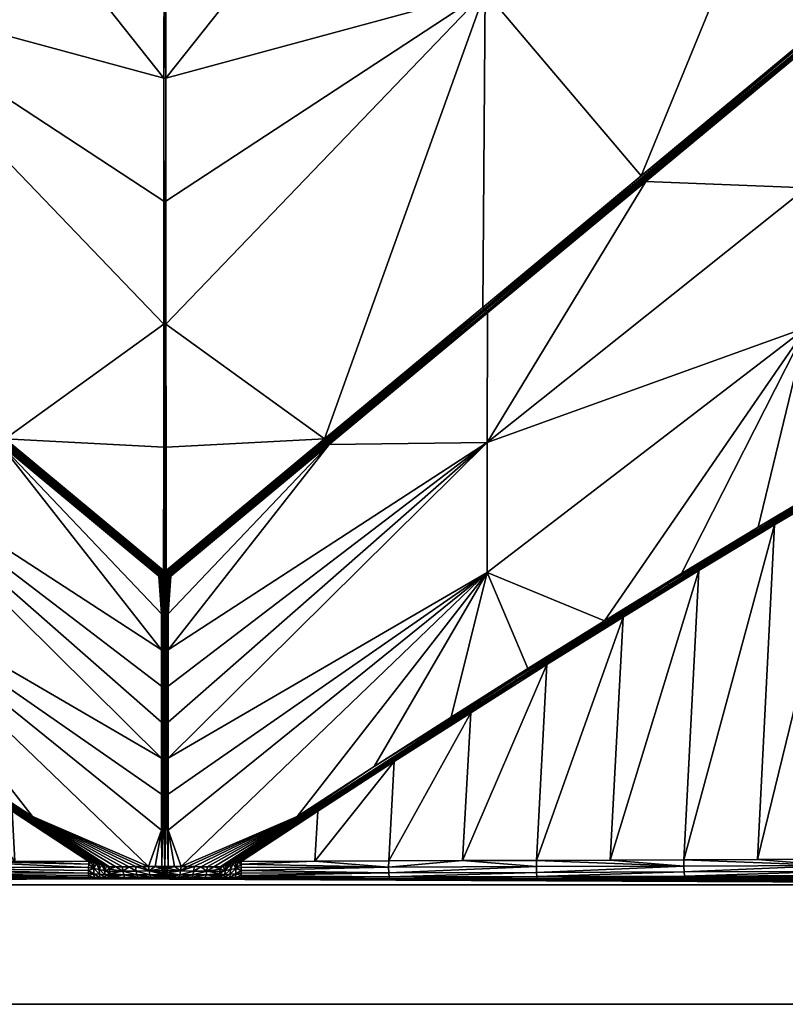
# Model space of a CAD drawing. Header units: millimetres. Extents: x -305 to 305, y -305 to 305.
# Tile 8 of 14: x -31 to 134, y -305 to -93. Entities that reach past the tile are written whole.
import ezdxf

# ---------------------------------------------------------------- set-up
doc = ezdxf.new("R2010")
doc.units = ezdxf.units.MM
doc.header["$MEASUREMENT"] = 0
doc.layers.add('Default', color=18, linetype='Continuous', true_color=0x000000)

msp = doc.modelspace()

# ---------------------------------------------------------------- meshes
at = {"layer": 'Default', "color": 18, "true_color": 0x000000}
mesh = msp.add_polyface(dxfattribs=at)
corners = [(-0.12, -25.62, -12.78), (-0.46, 0.95, -10.61), (-0.28, 0.91, -10.61), (-0.1, 0.88, -10.61), (305.03, 305.49, 29.84), (-304.97, 305.49, 29.84), (-304.97, -304.51, 29.84), (305.03, -304.51, 29.84), (-0.05, 0.99, -10.6), (0.03, 1.2, -10.59), (0.03, 0.97, -10.6), (0.03, 1.89, -10.65), (0.03, 1.66, -10.62), (0, 1.82, -10.64), (-0.07, 1.2, -10.59), (-0.05, 1.35, -10.59), (-0.08, 1.04, -10.6), (0.16, 0.88, -10.61), (0.02, 1.97, -10.67), (0.03, 2.12, -10.7), (-0.03, 1.51, -10.6), (-0.02, 1.66, -10.62), (-0.12, -25.62, -12.78), (-0.1, 0.88, -10.61), (0.16, 0.88, -10.61), (-0.13, -52.12, -14.95), (0.2, -52.12, -14.95), (-0.15, -78.62, -17.11), (0.18, -25.62, -12.78), (-0.38, 1.26, -10.6), (-0.56, 1.68, -10.61), (-0.3, 1.57, -10.61), (-0.44, 1.99, -10.66), (-0.22, 1.88, -10.65), (-0.15, 2.19, -10.71)]
mesh.append_faces([[corners[k] for k in face] for face in [(0, 1, 2, 2), (3, 0, 2, 2), (4, 5, 6, 7), (8, 9, 10, 10), (11, 12, 13, 13), (9, 14, 15, 15), (9, 16, 14, 14), (9, 8, 16, 16), (17, 3, 10, 10), (18, 19, 11, 11), (8, 10, 3, 3), (15, 20, 9, 9), (13, 12, 21, 21), (16, 8, 3, 3), (12, 20, 21, 21), (11, 13, 18, 18), (22, 23, 24, 24), (25, 26, 27, 27), (28, 25, 22, 22), (14, 29, 15, 15), (30, 31, 29, 29), (32, 33, 31, 31), (16, 29, 14, 14), (33, 18, 13, 13), (20, 15, 31, 31), (33, 13, 21, 21), (33, 21, 20, 20), (16, 2, 29, 29), (33, 34, 18, 18), (16, 3, 2, 2), (2, 1, 29, 29), (20, 31, 33, 33), (31, 15, 29, 29)]], dxfattribs={"color": 18})
mesh = msp.add_polyface(dxfattribs=at)
corners = [(-137.68, -40.19, -21.57), (-137.57, 17.18, -15.15), (-68.81, -18.61, -15.14), (-68.91, -86.47, -21.56), (-0.97, 1.13, -10.61), (-0.12, -25.62, -12.78), (-1.14, 1.21, -10.61), (-0.15, -78.62, -17.11), (-0.16, -105.12, -19.28), (-34.93, 23.42, -9.9), (-1.45, 1.4, -10.61), (-1.3, 1.3, -10.61), (-0.13, -52.12, -14.95), (-0.81, 1.06, -10.62), (-0.63, 1, -10.61), (-0.46, 0.95, -10.61), (-18.16, 12.45, -10.26), (-0.81, 1.83, -10.62), (-0.56, 1.68, -10.61), (-0.68, 1.37, -10.6), (-1.25, 1.71, -10.59), (-0.97, 1.52, -10.6), (-1.35, 1.55, -10.6), (-0.3, 1.57, -10.61), (-0.44, 1.99, -10.66), (-0.65, 2.14, -10.66), (-0.38, 1.26, -10.6), (-1.14, 1.86, -10.6), (-1.04, 2.02, -10.62), (-0.94, 2.17, -10.64)]
mesh.append_faces([[corners[k] for k in face] for face in [(0, 1, 2, 2), (2, 3, 0, 0), (4, 5, 6, 6), (7, 8, 2, 2), (5, 2, 9, 9), (10, 11, 5, 5), (2, 5, 12, 12), (5, 13, 14, 14), (2, 12, 7, 7), (6, 5, 11, 11), (5, 14, 15, 15), (10, 5, 16, 16), (5, 4, 13, 13), (17, 18, 19, 19), (19, 4, 6, 6), (20, 21, 22, 22), (23, 18, 24, 24), (25, 24, 18, 18), (18, 17, 25, 25), (19, 21, 17, 17), (26, 19, 18, 18), (13, 4, 19, 19), (6, 21, 19, 19), (21, 6, 11, 11), (11, 10, 22, 22), (21, 20, 27, 27), (26, 14, 13, 13), (13, 19, 26, 26), (22, 21, 11, 11), (17, 27, 28, 28), (14, 26, 15, 15), (17, 28, 29, 29), (17, 21, 27, 27)]], dxfattribs={"color": 18})
mesh = msp.add_polyface(dxfattribs=at)
corners = [(-0.2, -158.12, -23.62), (-68.91, -86.47, -21.56), (-0.18, -131.62, -21.45), (-34.32, -182.81, -27.96), (-0.21, -184.62, -25.79), (-0.23, -211.12, -27.96), (-0.16, -105.12, -19.28), (-68.81, -18.61, -15.14), (-68.4, -154.49, -27.95), (-0.71, -220.48, -25.92), (-35.32, -184.01, -27.81), (-1.24, -212.34, -27.81), (-0.7, -228.24, -24.02), (-69.3, -183.58, -21.51), (-0.99, -212.04, -27.91), (-69.15, -155.4, -27.91), (-0.87, -211.89, -27.94), (0.03, -211.5, -27.99), (-0.24, -211.72, -27.99), (-0.1, -211.32, -27.97), (-0.41, -211.53, -27.99), (-0.36, -211.27, -27.98), (-0.48, -211.43, -27.99), (-0.61, -211.58, -27.98), (-1.12, -212.19, -27.86), (-68.9, -155.1, -27.96), (-0.74, -211.74, -27.97), (-68.65, -154.79, -27.97), (-0.33, -211.63, -27.99), (-0.16, -105.12, -19.28), (-0.15, -78.62, -17.11), (0.21, -78.62, -17.11), (0.23, -105.12, -19.28), (0.03, -211.5, -27.99), (-0.21, -184.62, -25.79), (-0.2, -158.12, -23.62), (-0.1, -211.32, -27.98), (-0.18, -131.62, -21.45), (-0.23, -211.12, -27.96)]
mesh.append_faces([[corners[k] for k in face] for face in [(0, 1, 2, 2), (0, 3, 1, 1), (4, 5, 3, 3), (6, 2, 1, 1), (7, 6, 1, 1), (8, 1, 3, 3), (0, 4, 3, 3), (9, 10, 11, 11), (10, 12, 13, 13), (14, 15, 16, 16), (17, 18, 19, 19), (19, 20, 5, 5), (20, 21, 5, 5), (20, 22, 21, 21), (23, 22, 20, 20), (10, 24, 11, 11), (15, 25, 16, 16), (26, 16, 25, 25), (21, 27, 3, 3), (3, 5, 21, 21), (10, 15, 24, 24), (24, 15, 14, 14), (25, 23, 26, 26), (27, 21, 22, 22), (18, 28, 19, 19), (25, 27, 23, 23), (27, 22, 23, 23), (29, 30, 31, 31), (29, 32, 33, 33), (34, 35, 36, 36), (37, 36, 35, 35), (38, 34, 36, 36), (33, 36, 37, 37), (37, 29, 33, 33)]], dxfattribs={"color": 18})
mesh = msp.add_polyface(dxfattribs=at)
corners = [(0.21, -78.62, -17.11), (68.88, -18.61, -15.14), (0.23, -105.12, -19.28), (68.97, -86.47, -21.56), (0.26, -158.12, -23.62), (34.38, -182.81, -27.96), (0.28, -184.62, -25.79), (0.29, -211.12, -27.96), (0.2, -52.12, -14.95), (0.25, -131.62, -21.45), (35.38, -184.01, -27.81), (69.37, -183.58, -21.51), (0.76, -228.24, -24.02), (69.46, -155.69, -27.82), (0.77, -220.48, -25.92), (1.3, -212.34, -27.81), (69.22, -155.4, -27.91), (0.42, -211.27, -27.98), (68.72, -154.79, -27.97), (0.68, -211.58, -27.98), (0.55, -211.43, -27.99), (68.97, -155.1, -27.96), (0.93, -211.89, -27.94), (0.8, -211.74, -27.97), (1.18, -212.19, -27.86), (1.06, -212.04, -27.91), (68.47, -154.49, -27.95), (0.21, -78.62, -17.11), (-0.15, -78.62, -17.11), (0.2, -52.12, -14.95), (-0.16, -105.12, -19.28), (0.23, -105.12, -19.28), (0.17, -211.32, -27.98), (0.25, -131.62, -21.45), (0.26, -158.12, -23.62), (0.28, -184.62, -25.79), (0.29, -211.12, -27.96), (0.03, -211.5, -27.99), (0.47, -211.53, -27.99)]
mesh.append_faces([[corners[k] for k in face] for face in [(0, 1, 2, 2), (1, 3, 2, 2), (4, 5, 6, 6), (6, 5, 7, 7), (1, 0, 8, 8), (2, 3, 9, 9), (4, 9, 3, 3), (4, 3, 5, 5), (10, 11, 12, 12), (13, 11, 10, 10), (14, 15, 10, 10), (16, 13, 10, 10), (17, 5, 18, 18), (18, 19, 20, 20), (18, 20, 17, 17), (21, 22, 23, 23), (24, 10, 15, 15), (22, 16, 25, 25), (26, 18, 5, 5), (21, 16, 22, 22), (7, 5, 17, 17), (24, 16, 10, 10), (23, 19, 21, 21), (18, 21, 19, 19), (16, 24, 25, 25), (27, 28, 29, 29), (30, 27, 31, 31), (32, 33, 34, 34), (32, 35, 36, 36), (34, 35, 32, 32), (37, 33, 32, 32), (33, 37, 31, 31), (38, 7, 17, 17)]], dxfattribs={"color": 18})
mesh = msp.add_polyface(dxfattribs=at)
corners = [(137.75, -40.19, -21.57), (102.55, -126.17, -27.93), (68.97, -86.47, -21.56), (170.72, -69.53, -27.89), (136.64, -97.85, -27.92), (68.47, -154.49, -27.95), (34.38, -182.81, -27.96), (137.64, -99.06, -27.82), (138.07, -128.74, -21.47), (103.55, -127.37, -27.82), (69.37, -183.58, -21.51), (69.46, -155.69, -27.82), (138.11, -158.8, -15.12), (171.74, -70.76, -27.81), (206.8, -106.03, -15.09), (206.83, -138.16, -8.73), (144.18, -191.95, -7.17), (160.66, -182.32, -6.67), (141.34, -194.04, -7.19), (174.73, -174.67, -6.15), (174.91, -174.98, -6.12), (141.52, -194.34, -7.15), (175.08, -175.29, -6.11), (69.22, -155.4, -27.91), (68.97, -155.1, -27.96), (137.15, -98.46, -27.95), (205.6, -42.16, -27.89), (137.4, -98.77, -27.9), (68.72, -154.79, -27.97), (136.89, -98.15, -27.95), (205.33, -41.85, -27.92), (205.07, -41.53, -27.92), (179.79, -173.04, -5.99), (163.66, -182.24, -6.51), (177.13, -172.9, -6.14)]
mesh.append_faces([[corners[k] for k in face] for face in [(0, 1, 2, 2), (3, 4, 0, 0), (2, 1, 5, 5), (0, 4, 1, 1), (5, 6, 2, 2), (7, 8, 9, 9), (9, 8, 10, 10), (9, 10, 11, 11), (10, 8, 12, 12), (13, 8, 7, 7), (14, 12, 8, 8), (12, 15, 16, 16), (15, 17, 16, 16), (18, 19, 20, 20), (21, 20, 22, 22), (23, 24, 25, 25), (26, 27, 25, 25), (25, 24, 28, 28), (28, 29, 25, 25), (11, 23, 27, 27), (25, 27, 23, 23), (30, 25, 29, 29), (3, 29, 4, 4), (31, 29, 3, 3), (1, 29, 28, 28), (28, 5, 1, 1), (27, 9, 11, 11), (27, 7, 9, 9), (26, 13, 27, 27), (13, 7, 27, 27), (29, 1, 4, 4), (22, 32, 33, 33), (34, 19, 17, 17)]], dxfattribs={"color": 18})
mesh = msp.add_polyface(dxfattribs=at)
corners = [(127.57, -273.35, -15.18), (131.23, -201.3, -7.48), (147.47, -191.66, -7), (163.66, -182.24, -6.51), (143.43, -273.28, -16.12), (94.66, -221.94, -8.56), (138.11, -158.8, -15.12), (111.18, -211.77, -8.12), (78.14, -232.26, -8.99), (61.6, -242.73, -9.39), (69.41, -211.57, -15.15), (69.37, -183.58, -21.51), (127.68, -201.77, -7.66), (144.18, -191.95, -7.17), (108.46, -214.26, -8.08), (108.28, -213.96, -8.13), (141.34, -194.04, -7.19), (108.65, -214.57, -8.07), (141.52, -194.34, -7.15), (75.68, -234.65, -8.93), (75.49, -234.34, -8.98), (175.08, -175.29, -6.11), (141.7, -194.65, -7.14), (75.87, -234.95, -8.92), (174.91, -174.98, -6.12), (98.61, -221.17, -8.36), (114.94, -211.14, -7.93), (160.66, -182.32, -6.67), (174.73, -174.67, -6.15)]
mesh.append_faces([[corners[k] for k in face] for face in [(0, 1, 2, 2), (3, 4, 2, 2), (5, 6, 7, 7), (8, 9, 10, 10), (5, 10, 6, 6), (6, 10, 11, 11), (12, 6, 13, 13), (5, 8, 10, 10), (6, 12, 7, 7), (14, 15, 16, 16), (17, 14, 18, 18), (19, 20, 15, 15), (16, 18, 14, 14), (21, 22, 18, 18), (23, 19, 14, 14), (15, 14, 19, 19), (24, 18, 16, 16), (14, 17, 23, 23), (18, 22, 17, 17), (25, 23, 17, 17), (1, 17, 22, 22), (26, 17, 1, 1), (21, 3, 22, 22), (17, 26, 25, 25), (20, 5, 15, 15), (13, 27, 16, 16), (2, 22, 3, 3), (2, 1, 22, 22), (16, 12, 13, 13), (15, 5, 7, 7), (15, 12, 16, 16), (15, 7, 12, 12), (16, 27, 28, 28)]], dxfattribs={"color": 18})
mesh = msp.add_polyface(dxfattribs=at)
corners = [(163.66, -182.24, -6.51), (179.79, -173.04, -5.99), (159.27, -273.2, -17.13), (143.43, -273.28, -16.12), (114.94, -211.14, -7.93), (131.23, -201.3, -7.48), (111.71, -273.42, -14.32), (-276.77, -278.81, 18.59), (276.83, -278.81, 18.58), (276.83, -278.81, 19.84), (127.57, -273.35, -15.18), (147.47, -191.66, -7), (143.44, -274.61, -16.04), (111.72, -274.75, -14.23), (95.84, -273.48, -13.53), (175.12, -274.45, -18.17), (175.18, -275.76, -17.59), (143.49, -275.91, -15.45), (143.58, -276.8, -14.44), (206.75, -274.27, -20.74), (206.83, -275.59, -20.16), (175.28, -276.67, -16.58), (111.76, -276.03, -13.64), (111.83, -276.91, -12.64), (175.39, -277, -15.44), (143.67, -277.13, -13.31), (175.11, -273.11, -18.24), (111.91, -277.24, -11.51), (275.67, -277.64, -4.73), (276.25, -278.23, 5.09), (48.33, -277.41, -8.63), (80.14, -277.33, -9.97), (111.91, -277.24, -11.51), (143.67, -277.13, -13.31)]
mesh.append_faces([[corners[k] for k in face] for face in [(0, 1, 2, 2), (0, 2, 3, 3), (4, 5, 6, 6), (7, 8, 9, 9), (10, 11, 3, 3), (6, 5, 10, 10), (3, 12, 10, 10), (6, 10, 12, 12), (12, 13, 6, 6), (14, 6, 13, 13), (15, 16, 17, 17), (18, 17, 16, 16), (19, 20, 16, 16), (16, 15, 19, 19), (21, 16, 20, 20), (16, 21, 18, 18), (12, 17, 22, 22), (23, 22, 17, 17), (17, 12, 15, 15), (17, 18, 23, 23), (2, 12, 3, 3), (15, 12, 2, 2), (21, 24, 25, 25), (25, 18, 21, 21), (22, 13, 12, 12), (2, 26, 15, 15), (18, 25, 27, 27), (27, 23, 18, 18), (19, 15, 26, 26), (28, 29, 30, 30), (28, 30, 31, 31), (28, 32, 33, 33), (28, 31, 32, 32)]], dxfattribs={"color": 18})
mesh = msp.add_polyface(dxfattribs=at)
corners = [(274.18, -178.36, -11.96), (273.94, -196.6, -15.14), (175.11, -273.11, -18.24), (190.93, -273.02, -19.46), (273.71, -214.85, -18.31), (222.52, -272.8, -22.27), (206.74, -272.91, -20.79), (238.27, -272.67, -23.91), (273.47, -233.09, -21.48), (273.23, -251.34, -24.63), (253.98, -272.52, -25.74), (159.27, -273.2, -17.13), (206.83, -275.59, -20.16), (206.75, -274.27, -20.74), (238.28, -274.03, -23.87), (206.95, -276.51, -19.15), (238.37, -275.38, -23.3), (175.28, -276.67, -16.58), (238.52, -276.32, -22.28), (175.39, -277, -15.44), (207.08, -276.85, -18), (269.87, -275.67, -26.75), (269.71, -274.46, -27.57), (269.64, -273.03, -27.84), (269.97, -276.08, -26.2), (270.18, -276.43, -25.04), (269.66, -273.75, -27.78), (16.56, -277.48, -7.47), (276.25, -278.23, 5.09), (276.83, -278.81, 14.84), (275.08, -277.06, -14.53), (275.67, -277.64, -4.73), (143.67, -277.13, -13.31), (175.39, -277, -15.44), (207.08, -276.85, -18), (274.5, -276.47, -24.33), (270.72, -276.44, -24.95), (271.26, -276.44, -24.87)]
mesh.append_faces([[corners[k] for k in face] for face in [(0, 1, 2, 2), (1, 3, 2, 2), (4, 5, 6, 6), (7, 5, 8, 8), (4, 6, 3, 3), (9, 10, 7, 7), (11, 0, 2, 2), (12, 13, 14, 14), (15, 12, 16, 16), (14, 16, 12, 12), (12, 15, 17, 17), (16, 18, 15, 15), (19, 17, 15, 15), (15, 20, 19, 19), (21, 18, 16, 16), (22, 16, 14, 14), (10, 23, 14, 14), (21, 24, 18, 18), (13, 3, 6, 6), (15, 18, 20, 20), (2, 3, 13, 13), (25, 20, 18, 18), (14, 13, 6, 6), (7, 10, 14, 14), (23, 26, 14, 14), (6, 5, 14, 14), (14, 5, 7, 7), (27, 28, 29, 29), (30, 31, 32, 32), (32, 33, 30, 30), (30, 33, 34, 34), (35, 30, 34, 34), (36, 37, 34, 34)]], dxfattribs={"color": 18})
mesh = msp.add_polyface(dxfattribs=at)
corners = [(-111.67, -273.42, -14.32), (-127.53, -273.35, -15.19), (-131.17, -201.3, -7.48), (-163.6, -182.24, -6.51), (-143.39, -273.28, -16.12), (-159.25, -273.2, -17.14), (-147.41, -191.66, -7), (276.83, -278.81, 17.34), (-276.77, -278.81, 17.34), (-276.77, -278.81, 16.09), (276.83, -278.81, 18.58), (-276.77, -278.81, 18.59), (276.83, -278.81, 19.84), (-276.77, -278.81, 19.84), (276.83, -278.81, 14.84), (-276.77, -278.81, 14.84), (-175.08, -273.11, -18.24), (-175.1, -274.45, -18.18), (-206.72, -274.27, -20.74), (-143.54, -276.8, -14.44), (-175.26, -276.67, -16.58), (-175.16, -275.76, -17.59), (-143.4, -274.61, -16.04), (-111.68, -274.75, -14.23), (-111.72, -276.03, -13.64), (-143.46, -275.91, -15.45), (-111.79, -276.91, -12.64), (-190.91, -273.02, -19.46), (-143.63, -277.13, -13.31), (-206.8, -275.59, -20.16), (-175.37, -277, -15.44), (-206.92, -276.51, -19.15), (-111.87, -277.24, -11.51), (-111.87, -277.24, -11.51), (-16.49, -277.48, -7.47), (-275.89, -277.94, 0.15), (-15.17, -277.48, -7.46), (-276.48, -278.52, 9.94)]
mesh.append_faces([[corners[k] for k in face] for face in [(0, 1, 2, 2), (3, 4, 5, 5), (1, 4, 6, 6), (3, 6, 4, 4), (7, 8, 9, 9), (10, 11, 8, 8), (12, 13, 11, 11), (14, 9, 15, 15), (16, 17, 18, 18), (17, 5, 4, 4), (19, 20, 21, 21), (22, 23, 24, 24), (16, 5, 17, 17), (25, 24, 26, 26), (26, 19, 25, 25), (18, 27, 16, 16), (24, 25, 22, 22), (22, 4, 1, 1), (20, 19, 28, 28), (29, 21, 20, 20), (28, 30, 20, 20), (22, 1, 23, 23), (18, 17, 21, 21), (25, 21, 17, 17), (31, 20, 30, 30), (23, 1, 0, 0), (17, 22, 25, 25), (21, 25, 19, 19), (4, 22, 17, 17), (32, 28, 19, 19), (19, 26, 32, 32), (33, 34, 35, 35), (34, 36, 37, 37)]], dxfattribs={"color": 18})
mesh = msp.add_polyface(dxfattribs=at)
corners = [(-0.66, -267.06, -14.51), (-3.46, -274.85, -12.09), (-69.34, -211.57, -15.15), (-28.45, -264.08, -10.16), (-45, -253.34, -9.78), (-61.54, -242.73, -9.39), (-32.25, -273.69, -10.86), (-49.32, -252.26, -9.57), (-32.85, -262.93, -9.94), (-48.14, -273.65, -11.46), (-65.76, -241.74, -9.18), (-0.68, -243.77, -20.22), (-69.3, -183.58, -21.51), (-0.69, -236.01, -22.12), (-0.67, -251.53, -18.32), (-0.71, -220.48, -25.92), (-1.24, -212.34, -27.81), (-1.11, -212.44, -27.81), (-0.98, -212.54, -27.81), (-0.67, -259.29, -16.41), (-0.7, -228.24, -24.02), (-0.85, -212.63, -27.81), (-35.32, -184.01, -27.81), (-0.71, -212.72, -27.82), (-12.45, -274.79, -10.46), (-13.56, -274.49, -10.37), (-14.12, -274.34, -10.34), (-75.61, -234.64, -8.93), (-75.42, -234.34, -8.98), (-14.68, -274.19, -10.32), (-13, -274.64, -10.41), (-15.24, -274.04, -10.3), (-75.81, -234.95, -8.92), (-1.12, -212.19, -27.86), (-0.88, -212.14, -27.91), (-0.77, -212.24, -27.91), (-0.65, -212.33, -27.91)]
mesh.append_faces([[corners[k] for k in face] for face in [(0, 1, 2, 2), (3, 4, 2, 2), (5, 2, 4, 4), (6, 7, 8, 8), (9, 10, 7, 7), (11, 12, 13, 13), (12, 11, 14, 14), (15, 16, 17, 17), (17, 18, 15, 15), (2, 19, 0, 0), (2, 14, 19, 19), (12, 20, 13, 13), (18, 21, 15, 15), (22, 15, 20, 20), (1, 3, 2, 2), (21, 23, 15, 15), (12, 14, 2, 2), (24, 4, 3, 3), (25, 26, 27, 27), (27, 28, 25, 25), (27, 26, 29, 29), (30, 25, 28, 28), (4, 30, 28, 28), (24, 30, 4, 4), (29, 31, 32, 32), (7, 32, 31, 31), (31, 8, 7, 7), (17, 16, 33, 33), (34, 17, 33, 33), (34, 35, 18, 18), (18, 17, 34, 34), (21, 18, 35, 35), (35, 36, 21, 21)]], dxfattribs={"color": 18})
mesh = msp.add_polyface(dxfattribs=at)
corners = [(0.75, -243.77, -20.22), (0.75, -236.01, -22.12), (69.37, -183.58, -21.51), (0.03, -211.82, -28), (0.24, -212.02, -27.99), (0.14, -212.09, -27.99), (0.3, -211.93, -27.99), (0.23, -211.82, -27.99), (0.23, -211.82, -27.99), (0.37, -212.05, -27.98), (0.3, -211.93, -27.99), (0.37, -212.05, -27.98), (0.13, -211.66, -28), (0.03, -211.5, -27.99), (0.03, -212.11, -27.99), (0.45, -212.23, -27.96), (0.61, -211.93, -27.97), (0.39, -211.63, -27.99), (0.47, -211.53, -27.99), (0.83, -212.24, -27.91), (0.71, -211.84, -27.97), (0.55, -211.43, -27.99), (0.42, -211.27, -27.98), (0.17, -211.32, -27.97), (0.31, -211.72, -27.99), (0.51, -212.28, -27.94), (0.51, -212.03, -27.97), (1.06, -212.04, -27.91), (0.95, -212.14, -27.91), (0.93, -211.89, -27.94), (0.8, -211.74, -27.97), (0.68, -211.58, -27.98), (0.72, -212.33, -27.91), (0.29, -211.12, -27.96)]
mesh.append_faces([[corners[k] for k in face] for face in [(0, 1, 2, 2), (3, 4, 5, 5), (3, 6, 4, 4), (3, 7, 6, 6), (8, 9, 10, 10), (6, 11, 4, 4), (12, 7, 3, 3), (13, 12, 3, 3), (3, 5, 14, 14), (15, 4, 11, 11), (16, 17, 18, 18), (19, 16, 20, 20), (18, 20, 16, 16), (21, 18, 22, 22), (18, 17, 23, 23), (11, 7, 24, 24), (25, 11, 26, 26), (27, 28, 29, 29), (20, 30, 29, 29), (20, 28, 19, 19), (24, 26, 11, 11), (24, 7, 12, 12), (17, 16, 26, 26), (24, 12, 13, 13), (18, 21, 31, 31), (20, 18, 31, 31), (29, 28, 20, 20), (32, 26, 16, 16), (23, 33, 18, 18), (20, 31, 30, 30), (26, 24, 17, 17), (13, 23, 24, 24), (23, 17, 24, 24)]], dxfattribs={"color": 18})
mesh = msp.add_polyface(dxfattribs=at)
corners = [(32.31, -273.69, -10.86), (32.92, -262.93, -9.94), (49.39, -252.26, -9.57), (48.2, -273.65, -11.46), (65.83, -241.74, -9.18), (69.41, -211.57, -15.15), (0.73, -259.29, -16.41), (0.74, -251.53, -18.32), (69.37, -183.58, -21.51), (0.75, -236.01, -22.12), (0.76, -228.24, -24.02), (3.53, -274.85, -12.09), (28.52, -264.08, -10.16), (35.38, -184.01, -27.81), (0.77, -220.48, -25.92), (0.75, -243.77, -20.22), (0.72, -267.06, -14.51), (1.05, -212.54, -27.81), (0.91, -212.63, -27.81), (1.18, -212.44, -27.81), (45.06, -253.34, -9.78), (0.78, -212.72, -27.82), (1.3, -212.34, -27.81), (0.59, -212.73, -27.85), (75.49, -234.34, -8.98), (75.68, -234.65, -8.93), (13.62, -274.49, -10.37), (13.07, -274.64, -10.41), (12.51, -274.79, -10.46), (14.74, -274.19, -10.32), (75.87, -234.95, -8.92), (15.3, -274.04, -10.3), (14.18, -274.34, -10.34), (0.72, -212.33, -27.91), (0.83, -212.24, -27.91), (1.18, -212.19, -27.86), (0.95, -212.14, -27.91), (1.06, -212.04, -27.91), (0.65, -212.5, -27.89)]
mesh.append_faces([[corners[k] for k in face] for face in [(0, 1, 2, 2), (3, 2, 4, 4), (5, 6, 7, 7), (8, 9, 10, 10), (11, 5, 12, 12), (13, 10, 14, 14), (8, 7, 15, 15), (5, 16, 6, 6), (17, 14, 18, 18), (19, 14, 17, 17), (12, 5, 20, 20), (8, 5, 7, 7), (18, 14, 21, 21), (14, 19, 22, 22), (16, 5, 11, 11), (14, 23, 21, 21), (24, 25, 26, 26), (27, 28, 20, 20), (29, 30, 31, 31), (1, 31, 2, 2), (2, 31, 30, 30), (32, 25, 29, 29), (32, 26, 25, 25), (20, 24, 27, 27), (18, 33, 34, 34), (19, 35, 22, 22), (36, 37, 35, 35), (18, 38, 33, 33), (38, 18, 21, 21), (36, 19, 17, 17), (34, 17, 18, 18), (17, 34, 36, 36), (19, 36, 35, 35)]], dxfattribs={"color": 18})
mesh = msp.add_polyface(dxfattribs=at)
corners = [(-78.07, -232.26, -8.99), (-69.34, -211.57, -15.15), (-61.54, -242.73, -9.39), (-94.6, -221.94, -8.56), (-114.88, -211.14, -7.93), (-95.79, -273.48, -13.53), (-111.67, -273.42, -14.32), (-64.03, -273.59, -12.1), (-79.91, -273.54, -12.79), (-82.17, -231.37, -8.78), (-98.54, -221.17, -8.36), (-48.14, -273.65, -11.46), (-65.76, -241.74, -9.18), (-111.68, -274.75, -14.23), (-79.92, -274.86, -12.69), (-79.96, -276.13, -12.09), (-111.72, -276.03, -13.64), (-80.02, -277.01, -11.09), (-111.79, -276.91, -12.64), (-16.4, -276.3, -9.59), (-111.87, -277.24, -11.51), (-16.44, -277.16, -8.59), (-108.21, -213.95, -8.13), (-75.42, -234.34, -8.98), (-75.61, -234.64, -8.93), (-108.4, -214.26, -8.08), (-75.81, -234.95, -8.92), (-49.32, -252.26, -9.57), (-14.68, -274.19, -10.32), (-45, -253.34, -9.78), (-108.58, -214.57, -8.07), (-15.17, -277.48, -7.46), (276.83, -278.81, 14.84), (-276.77, -278.81, 14.84)]
mesh.append_faces([[corners[k] for k in face] for face in [(0, 1, 2, 2), (3, 1, 0, 0), (4, 5, 6, 6), (7, 8, 9, 9), (10, 5, 4, 4), (8, 10, 9, 9), (8, 5, 10, 10), (11, 7, 12, 12), (7, 9, 12, 12), (13, 14, 15, 15), (5, 13, 6, 6), (16, 15, 17, 17), (17, 18, 16, 16), (19, 15, 14, 14), (13, 5, 8, 8), (8, 14, 13, 13), (15, 16, 13, 13), (18, 17, 20, 20), (7, 14, 8, 8), (21, 17, 15, 15), (11, 14, 7, 7), (22, 23, 24, 24), (25, 24, 26, 26), (27, 12, 26, 26), (23, 22, 3, 3), (28, 26, 24, 24), (23, 2, 29, 29), (23, 3, 0, 0), (26, 12, 9, 9), (9, 10, 26, 26), (30, 26, 10, 10), (0, 2, 23, 23), (31, 32, 33, 33)]], dxfattribs={"color": 18})
mesh = msp.add_polyface(dxfattribs=at)
corners = [(48.2, -273.65, -11.46), (65.83, -241.74, -9.18), (64.08, -273.59, -12.1), (98.61, -221.17, -8.36), (114.94, -211.14, -7.93), (95.84, -273.48, -13.53), (79.96, -273.54, -12.79), (82.24, -231.37, -8.78), (111.71, -273.42, -14.32), (61.6, -242.73, -9.39), (45.06, -253.34, -9.78), (69.41, -211.57, -15.15), (111.72, -274.75, -14.23), (79.97, -274.86, -12.69), (48.18, -274.96, -11.35), (80.01, -276.13, -12.09), (80.07, -277.01, -11.09), (48.27, -277.09, -9.75), (48.22, -276.22, -10.75), (111.76, -276.03, -13.64), (111.83, -276.91, -12.64), (48.33, -277.41, -8.63), (80.14, -277.33, -9.97), (111.91, -277.24, -11.51), (75.87, -234.95, -8.92), (14.74, -274.19, -10.32), (75.68, -234.65, -8.93), (78.14, -232.26, -8.99), (94.66, -221.94, -8.56), (75.49, -234.34, -8.98), (49.39, -252.26, -9.57), (276.25, -278.23, 5.09), (16.56, -277.48, -7.47), (48.33, -277.41, -8.63), (276.83, -278.81, 14.84), (-15.17, -277.48, -7.46)]
mesh.append_faces([[corners[k] for k in face] for face in [(0, 1, 2, 2), (3, 4, 5, 5), (6, 7, 3, 3), (2, 1, 7, 7), (6, 3, 5, 5), (4, 8, 5, 5), (2, 7, 6, 6), (9, 10, 11, 11), (12, 13, 6, 6), (13, 14, 2, 2), (6, 5, 12, 12), (6, 13, 2, 2), (15, 16, 17, 17), (18, 14, 13, 13), (15, 13, 12, 12), (13, 15, 18, 18), (19, 20, 16, 16), (16, 15, 19, 19), (17, 18, 15, 15), (12, 19, 15, 15), (21, 17, 16, 16), (22, 16, 20, 20), (16, 22, 21, 21), (20, 23, 22, 22), (7, 1, 24, 24), (25, 26, 24, 24), (27, 28, 29, 29), (1, 30, 24, 24), (24, 3, 7, 7), (10, 9, 29, 29), (27, 29, 9, 9), (31, 32, 33, 33), (34, 35, 32, 32)]], dxfattribs={"color": 18})
mesh = msp.add_polyface(dxfattribs=at)
corners = [(-0.18, -212.36, -27.96), (-0.17, -212.02, -27.99), (-0.07, -212.09, -27.99), (0.03, -212.4, -27.96), (-0.44, -212.27, -27.94), (-0.35, -212.12, -27.97), (-0.41, -211.53, -27.99), (-0.65, -211.84, -27.97), (-0.61, -211.58, -27.98), (-0.45, -212.03, -27.97), (-0.25, -211.96, -27.99), (-0.55, -211.94, -27.97), (-0.65, -212.33, -27.91), (0.03, -211.82, -28), (-0.33, -211.63, -27.99), (-0.88, -212.14, -27.91), (-1.12, -212.19, -27.86), (-0.99, -212.04, -27.91), (0.03, -212.11, -27.99), (-0.24, -211.72, -27.99), (-0.77, -212.24, -27.91), (-0.87, -211.89, -27.94), (-0.74, -211.74, -27.97), (-0.06, -211.65, -28), (-0.16, -211.81, -28), (-0.1, -211.32, -27.97), (0.03, -211.5, -27.99)]
mesh.append_faces([[corners[k] for k in face] for face in [(0, 1, 2, 2), (3, 0, 2, 2), (0, 4, 5, 5), (6, 7, 8, 8), (5, 9, 10, 10), (11, 9, 12, 12), (13, 2, 1, 1), (10, 13, 1, 1), (9, 11, 14, 14), (15, 16, 17, 17), (5, 10, 1, 1), (13, 18, 2, 2), (6, 14, 11, 11), (14, 19, 9, 9), (11, 7, 6, 6), (20, 15, 7, 7), (15, 21, 7, 7), (22, 8, 7, 7), (17, 21, 15, 15), (23, 13, 24, 24), (10, 9, 19, 19), (24, 13, 10, 10), (12, 20, 11, 11), (0, 5, 1, 1), (6, 25, 14, 14), (19, 23, 24, 24), (7, 11, 20, 20), (19, 24, 10, 10), (19, 26, 23, 23), (21, 22, 7, 7), (13, 23, 26, 26), (5, 4, 9, 9), (12, 9, 4, 4)]], dxfattribs={"color": 18})
mesh = msp.add_polyface(dxfattribs=at)
corners = [(0.39, -243.78, -20.26), (0.4, -228.26, -24.07), (0.76, -228.24, -24.02), (0.03, -243.79, -20.28), (0.03, -228.26, -24.09), (0.72, -267.06, -14.51), (0.39, -259.31, -16.46), (0.73, -259.29, -16.41), (0.77, -220.48, -25.92), (0.03, -259.31, -16.48), (0.74, -251.53, -18.32), (0.22, -212.74, -27.88), (0.41, -212.73, -27.87), (0.75, -243.77, -20.22), (0.03, -212.74, -27.89), (0.59, -212.73, -27.85), (0.75, -236.01, -22.12), (0.45, -212.23, -27.96), (0.25, -212.36, -27.96), (0.14, -212.09, -27.99), (0.03, -212.4, -27.96), (0.03, -212.11, -27.99), (0.65, -212.5, -27.89), (0.24, -212.02, -27.99), (0.37, -212.05, -27.98), (0.51, -212.28, -27.94), (0.78, -212.72, -27.82), (0.61, -211.93, -27.97), (0.83, -212.24, -27.91), (0.72, -212.33, -27.91), (0.51, -212.03, -27.97)]
mesh.append_faces([[corners[k] for k in face] for face in [(0, 1, 2, 2), (0, 3, 4, 4), (5, 6, 7, 7), (1, 8, 2, 2), (6, 9, 3, 3), (7, 6, 10, 10), (4, 11, 12, 12), (6, 0, 13, 13), (13, 10, 6, 6), (4, 14, 11, 11), (4, 1, 0, 0), (15, 8, 1, 1), (2, 16, 0, 0), (1, 12, 15, 15), (12, 1, 4, 4), (3, 0, 6, 6), (0, 16, 13, 13), (17, 18, 19, 19), (20, 21, 19, 19), (18, 22, 12, 12), (19, 23, 17, 17), (19, 18, 20, 20), (12, 11, 18, 18), (22, 15, 12, 12), (17, 24, 25, 25), (25, 18, 17, 17), (15, 22, 26, 26), (14, 20, 11, 11), (18, 11, 20, 20), (25, 22, 18, 18), (27, 28, 29, 29), (22, 25, 29, 29), (30, 29, 25, 25)]], dxfattribs={"color": 18})
mesh = msp.add_polyface(dxfattribs=at)
corners = [(0.03, -228.26, -24.09), (0.03, -243.79, -20.28), (-0.33, -243.78, -20.26), (-0.33, -228.26, -24.07), (-0.53, -212.73, -27.85), (-0.34, -212.73, -27.87), (-0.67, -259.29, -16.41), (-0.32, -259.31, -16.46), (-0.66, -267.06, -14.51), (-0.69, -236.01, -22.12), (-0.68, -243.77, -20.22), (-0.16, -212.74, -27.88), (0.03, -212.74, -27.89), (-0.65, -274.82, -12.61), (0.03, -259.31, -16.48), (0.03, -274.84, -12.67), (-0.7, -228.24, -24.02), (-0.71, -220.48, -25.92), (-0.71, -212.72, -27.82), (-0.67, -251.53, -18.32), (-0.07, -212.09, -27.99), (0.03, -212.11, -27.99), (0.03, -212.4, -27.96), (-0.63, -212.57, -27.87), (-0.85, -212.63, -27.81), (-0.65, -212.33, -27.91), (-0.54, -212.42, -27.91), (-0.18, -212.36, -27.96), (-0.44, -212.27, -27.94)]
mesh.append_faces([[corners[k] for k in face] for face in [(0, 1, 2, 2), (3, 4, 5, 5), (6, 7, 8, 8), (9, 2, 10, 10), (7, 2, 1, 1), (3, 5, 11, 11), (12, 0, 3, 3), (7, 13, 8, 8), (14, 15, 7, 7), (2, 3, 0, 0), (1, 14, 7, 7), (3, 9, 16, 16), (17, 18, 4, 4), (3, 11, 12, 12), (2, 9, 3, 3), (19, 2, 7, 7), (6, 19, 7, 7), (2, 19, 10, 10), (16, 17, 3, 3), (4, 3, 17, 17), (20, 21, 22, 22), (5, 4, 23, 23), (23, 4, 18, 18), (23, 24, 25, 25), (26, 5, 23, 23), (27, 22, 11, 11), (28, 27, 26, 26), (27, 11, 5, 5), (22, 12, 11, 11), (5, 26, 27, 27), (25, 28, 26, 26), (25, 26, 23, 23), (24, 23, 18, 18)]], dxfattribs={"color": 18})
mesh = msp.add_polyface(dxfattribs=at)
corners = [(49.39, -252.26, -9.57), (48.2, -273.65, -11.46), (32.31, -273.69, -10.86), (32.92, -262.93, -9.94), (16.42, -273.74, -10.3), (7.74, -274.89, -11.3), (6.34, -274.88, -11.56), (28.52, -264.08, -10.16), (9.15, -274.91, -11.04), (10.55, -274.92, -10.78), (11.96, -274.93, -10.52), (16.42, -274.38, -10.3), (16.51, -277.16, -8.59), (16.48, -276.79, -9.12), (48.27, -277.09, -9.75), (48.22, -276.22, -10.75), (16.46, -276.3, -9.59), (16.44, -275.7, -9.95), (16.43, -275.04, -10.19), (48.18, -274.96, -11.35), (64.08, -273.59, -12.1), (16.56, -277.48, -7.47), (16.53, -277.39, -8.03), (48.33, -277.41, -8.63), (15.28, -276.41, -9.49), (15.3, -275.27, -10.11), (15.86, -273.89, -10.3), (15.26, -277.19, -8.52), (16.56, -277.48, -7.47), (13.07, -274.64, -10.41), (75.49, -234.34, -8.98), (13.62, -274.49, -10.37), (12.51, -274.79, -10.46), (45.06, -253.34, -9.78), (15.3, -274.04, -10.3)]
mesh.append_faces([[corners[k] for k in face] for face in [(0, 1, 2, 2), (3, 2, 4, 4), (5, 6, 7, 7), (8, 5, 7, 7), (9, 7, 10, 10), (11, 4, 2, 2), (12, 13, 14, 14), (15, 16, 17, 17), (17, 18, 19, 19), (2, 19, 11, 11), (17, 19, 15, 15), (16, 15, 13, 13), (19, 1, 20, 20), (13, 15, 14, 14), (21, 22, 14, 14), (11, 19, 18, 18), (22, 12, 14, 14), (14, 23, 21, 21), (2, 1, 19, 19), (17, 16, 24, 24), (25, 11, 18, 18), (4, 11, 26, 26), (16, 13, 24, 24), (25, 26, 11, 11), (18, 17, 25, 25), (27, 13, 12, 12), (12, 22, 27, 27), (27, 22, 28, 28), (29, 30, 31, 31), (3, 4, 26, 26), (32, 10, 7, 7), (7, 33, 32, 32), (3, 26, 34, 34)]], dxfattribs={"color": 18})
mesh = msp.add_polyface(dxfattribs=at)
corners = [(-273.17, -251.34, -24.63), (-238.22, -272.67, -23.91), (-253.93, -272.52, -25.74), (-238.24, -274.03, -23.87), (-206.72, -274.27, -20.74), (-206.8, -275.59, -20.16), (-238.33, -275.38, -23.3), (-207.05, -276.85, -18), (-238.65, -276.66, -21.13), (-238.48, -276.32, -22.29), (-175.37, -277, -15.44), (-206.92, -276.51, -19.15), (-269.58, -273.03, -27.84), (-269.58, -272.37, -27.79), (-269.8, -275.67, -26.75), (-269.6, -273.75, -27.78), (-222.48, -272.8, -22.27), (-269.64, -274.46, -27.57), (-270.01, -276.33, -25.61), (-175.16, -275.76, -17.59), (-206.71, -272.91, -20.79), (-190.91, -273.02, -19.46), (-175.26, -276.67, -16.58), (-269.9, -276.08, -26.2), (-16.49, -277.48, -7.47), (-276.48, -278.52, 9.94), (-276.19, -278.23, 5.05), (-15.17, -277.48, -7.46), (-276.77, -278.81, 14.84), (-111.87, -277.24, -11.51), (-275.89, -277.94, 0.15), (-275.6, -277.64, -4.75), (-143.63, -277.13, -13.31), (-275.31, -277.35, -9.64), (-175.37, -277, -15.44), (-274.72, -276.76, -19.44), (-207.05, -276.85, -18), (-275.02, -277.06, -14.54), (-238.65, -276.66, -21.13)]
mesh.append_faces([[corners[k] for k in face] for face in [(0, 1, 2, 2), (3, 4, 5, 5), (5, 6, 3, 3), (7, 8, 9, 9), (10, 7, 11, 11), (2, 3, 12, 12), (12, 13, 2, 2), (14, 6, 9, 9), (11, 9, 6, 6), (15, 12, 3, 3), (3, 1, 16, 16), (3, 16, 4, 4), (6, 17, 3, 3), (18, 9, 8, 8), (19, 5, 4, 4), (3, 2, 1, 1), (4, 20, 21, 21), (6, 5, 11, 11), (4, 16, 20, 20), (9, 11, 7, 7), (22, 11, 5, 5), (23, 14, 9, 9), (24, 25, 26, 26), (27, 28, 25, 25), (29, 30, 31, 31), (30, 24, 26, 26), (32, 31, 33, 33), (32, 29, 31, 31), (32, 33, 34, 34), (35, 36, 37, 37), (38, 36, 35, 35), (34, 37, 36, 36), (37, 34, 33, 33)]], dxfattribs={"color": 18})
mesh = msp.add_polyface(dxfattribs=at)
corners = [(-32.85, -262.93, -9.94), (-16.36, -273.74, -10.3), (-32.25, -273.69, -10.86), (-49.32, -252.26, -9.57), (-48.14, -273.65, -11.46), (-10.49, -274.92, -10.78), (-11.9, -274.93, -10.52), (-28.45, -264.08, -10.16), (-15.22, -276.41, -9.49), (-16.4, -276.3, -9.59), (-16.38, -275.7, -9.95), (-16.42, -276.79, -9.12), (-16.36, -274.38, -10.3), (-15.8, -273.89, -10.3), (-15.24, -274.04, -10.3), (-15.23, -275.27, -10.11), (-13.94, -277.21, -8.52), (-15.19, -277.19, -8.52), (-14.68, -274.19, -10.32), (-16.37, -275.04, -10.19), (-16.44, -277.16, -8.59), (-16.49, -277.48, -7.47), (-16.47, -277.39, -8.03), (-15.17, -277.48, -7.46), (-79.92, -274.86, -12.69), (-79.96, -276.13, -12.09), (-80.02, -277.01, -11.09), (-16.49, -277.48, -7.47), (-111.87, -277.24, -11.51), (-14.03, -276.52, -9.44), (-12.45, -274.79, -10.46)]
mesh.append_faces([[corners[k] for k in face] for face in [(0, 1, 2, 2), (3, 2, 4, 4), (5, 6, 7, 7), (8, 9, 10, 10), (11, 9, 8, 8), (12, 1, 13, 13), (13, 14, 15, 15), (16, 17, 8, 8), (15, 14, 18, 18), (12, 15, 19, 19), (17, 20, 11, 11), (21, 22, 23, 23), (15, 12, 13, 13), (8, 17, 11, 11), (20, 17, 22, 22), (10, 19, 15, 15), (17, 23, 22, 22), (8, 10, 15, 15), (4, 19, 24, 24), (25, 11, 20, 20), (12, 2, 1, 1), (24, 10, 9, 9), (12, 19, 4, 4), (22, 26, 20, 20), (10, 24, 19, 19), (2, 12, 4, 4), (9, 11, 25, 25), (26, 22, 27, 27), (28, 26, 27, 27), (29, 8, 15, 15), (7, 6, 30, 30), (13, 0, 14, 14), (1, 0, 13, 13)]], dxfattribs={"color": 18})
mesh = msp.add_polyface(dxfattribs=at)
corners = [(-28.45, -264.08, -10.16), (-3.46, -274.85, -12.09), (-4.87, -274.86, -11.82), (-0.66, -267.06, -14.51), (-2.06, -274.83, -12.35), (-0.65, -274.82, -12.61), (-3.2, -276.61, -11.1), (-0.39, -276.58, -11.63), (-0.29, -276.89, -11.24), (-0.61, -275.3, -12.47), (-3.36, -275.8, -11.72), (-7.68, -274.89, -11.3), (-6.17, -275.83, -11.2), (-8.99, -275.86, -10.68), (-11.73, -276.32, -9.88), (-11.8, -275.89, -10.16), (-6.01, -276.64, -10.57), (-8.83, -276.67, -10.05), (-11.86, -275.42, -10.38), (-10.49, -274.92, -10.78), (-6.27, -274.88, -11.56), (-9.08, -274.91, -11.04), (-0.48, -276.2, -11.97), (-0.55, -275.77, -12.25), (-0.32, -259.31, -16.46), (0.03, -274.84, -12.67), (0.03, -275.8, -12.28), (0.03, -277.13, -10.8)]
mesh.append_faces([[corners[k] for k in face] for face in [(0, 1, 2, 2), (1, 3, 4, 4), (4, 3, 5, 5), (6, 7, 8, 8), (9, 4, 5, 5), (2, 1, 10, 10), (9, 10, 4, 4), (11, 12, 13, 13), (14, 15, 13, 13), (16, 17, 13, 13), (12, 10, 6, 6), (13, 18, 19, 19), (12, 11, 20, 20), (19, 21, 13, 13), (13, 12, 16, 16), (13, 21, 11, 11), (10, 12, 20, 20), (17, 14, 13, 13), (6, 16, 12, 12), (4, 10, 1, 1), (10, 22, 7, 7), (20, 2, 10, 10), (7, 6, 10, 10), (9, 23, 10, 10), (23, 22, 10, 10), (24, 25, 5, 5), (26, 8, 7, 7), (23, 9, 25, 25), (23, 26, 22, 22), (7, 22, 26, 26), (23, 25, 26, 26), (5, 25, 9, 9), (8, 26, 27, 27)]], dxfattribs={"color": 18})
mesh = msp.add_polyface(dxfattribs=at)
corners = [(2.12, -274.83, -12.35), (0.72, -274.82, -12.61), (0.72, -267.06, -14.51), (3.53, -274.85, -12.09), (3.27, -276.61, -11.1), (3.06, -277.15, -10.28), (0.25, -277.12, -10.81), (3.43, -275.8, -11.72), (0.54, -276.2, -11.97), (0.14, -277.27, -10.37), (0.03, -277.13, -10.8), (5.88, -277.18, -9.76), (5.66, -277.4, -8.88), (2.85, -277.36, -9.41), (0.45, -276.58, -11.63), (0.35, -276.89, -11.24), (0.03, -275.8, -12.28), (-0.08, -277.27, -10.37), (0.67, -275.3, -12.47), (0.62, -275.77, -12.25), (0.03, -277.33, -9.94), (4.93, -274.86, -11.82), (0.39, -259.31, -16.46), (0.03, -274.84, -12.67), (0.03, -259.31, -16.48), (-5.6, -277.4, -8.88), (5.66, -277.4, -8.88), (8.48, -277.43, -8.36), (-2.78, -277.36, -9.41), (0.03, -277.33, -9.94), (2.85, -277.36, -9.41)]
mesh.append_faces([[corners[k] for k in face] for face in [(0, 1, 2, 2), (3, 0, 2, 2), (4, 5, 6, 6), (7, 4, 8, 8), (6, 9, 10, 10), (11, 12, 13, 13), (14, 15, 16, 16), (6, 15, 4, 4), (4, 14, 8, 8), (17, 10, 9, 9), (5, 9, 6, 6), (18, 7, 19, 19), (4, 15, 14, 14), (7, 18, 0, 0), (18, 1, 0, 0), (20, 9, 5, 5), (21, 7, 3, 3), (0, 3, 7, 7), (22, 1, 23, 23), (24, 22, 23, 23), (22, 2, 1, 1), (10, 15, 6, 6), (15, 10, 16, 16), (16, 23, 19, 19), (5, 13, 20, 20), (19, 7, 8, 8), (16, 19, 8, 8), (8, 14, 16, 16), (1, 18, 23, 23), (19, 23, 18, 18), (25, 26, 27, 27), (28, 29, 30, 30), (30, 26, 28, 28)]], dxfattribs={"color": 18})
mesh = msp.add_polyface(dxfattribs=at)
corners = [(-9.08, -274.91, -11.04), (-28.45, -264.08, -10.16), (-7.68, -274.89, -11.3), (-6.27, -274.88, -11.56), (-4.87, -274.86, -11.82), (-10.49, -274.92, -10.78), (-15.23, -275.27, -10.11), (-14.09, -275.49, -10.08), (-14.03, -276.52, -9.44), (-11.54, -277.01, -9.14), (-12.69, -277.23, -8.59), (-12.84, -276.61, -9.46), (-11.64, -276.7, -9.54), (-13.85, -277.48, -7.52), (-15.17, -277.48, -7.46), (-15.19, -277.19, -8.52), (-14.68, -274.19, -10.32), (-12.45, -274.79, -10.46), (-11.86, -275.42, -10.38), (-12.94, -275.69, -10.1), (-11.44, -277.25, -8.72), (-11.23, -277.46, -7.84), (-13.94, -277.21, -8.52), (-11.73, -276.32, -9.88), (-15.22, -276.41, -9.49), (-13.56, -274.49, -10.37), (-14.12, -274.34, -10.34), (-11.9, -274.93, -10.52), (-11.8, -275.89, -10.16), (-13, -274.64, -10.41), (-8.99, -275.86, -10.68), (-8.83, -276.67, -10.05)]
mesh.append_faces([[corners[k] for k in face] for face in [(0, 1, 2, 2), (2, 1, 3, 3), (1, 4, 3, 3), (1, 0, 5, 5), (6, 7, 8, 8), (9, 10, 11, 11), (11, 12, 9, 9), (8, 11, 10, 10), (13, 14, 15, 15), (16, 7, 6, 6), (17, 18, 19, 19), (10, 9, 20, 20), (21, 13, 22, 22), (11, 23, 12, 12), (24, 8, 22, 22), (19, 7, 25, 25), (7, 19, 11, 11), (7, 16, 26, 26), (18, 17, 27, 27), (23, 11, 19, 19), (15, 22, 13, 13), (18, 28, 19, 19), (25, 29, 19, 19), (23, 19, 28, 28), (17, 19, 29, 29), (25, 7, 26, 26), (22, 10, 21, 21), (10, 20, 21, 21), (10, 22, 8, 8), (11, 8, 7, 7), (18, 30, 28, 28), (31, 12, 23, 23), (18, 27, 5, 5)]], dxfattribs={"color": 18})
mesh = msp.add_polyface(dxfattribs=at)
corners = [(28.52, -264.08, -10.16), (4.93, -274.86, -11.82), (3.53, -274.85, -12.09), (6.34, -274.88, -11.56), (11.61, -277.01, -9.14), (11.51, -277.25, -8.72), (8.69, -277.22, -9.24), (3.43, -275.8, -11.72), (9.05, -275.86, -10.68), (9.15, -274.91, -11.04), (10.55, -274.92, -10.78), (2.85, -277.36, -9.41), (3.06, -277.15, -10.28), (5.88, -277.18, -9.76), (8.89, -276.67, -10.05), (11.79, -276.32, -9.88), (5.66, -277.4, -8.88), (3.27, -276.61, -11.1), (6.08, -276.64, -10.57), (11.86, -275.89, -10.16), (6.24, -275.83, -11.2), (7.74, -274.89, -11.3), (8.48, -277.43, -8.36), (11.71, -276.7, -9.54), (11.29, -277.46, -7.84), (11.92, -275.42, -10.38), (11.96, -274.93, -10.52), (12.75, -277.23, -8.59), (-13.85, -277.48, -7.52), (12.6, -277.47, -7.64), (13.91, -277.48, -7.52), (-11.23, -277.46, -7.84), (11.29, -277.46, -7.84)]
mesh.append_faces([[corners[k] for k in face] for face in [(0, 1, 2, 2), (0, 3, 1, 1), (4, 5, 6, 6), (7, 1, 3, 3), (8, 9, 10, 10), (11, 12, 13, 13), (14, 8, 15, 15), (16, 13, 6, 6), (12, 17, 18, 18), (8, 19, 15, 15), (17, 7, 20, 20), (18, 20, 8, 8), (21, 8, 20, 20), (14, 6, 13, 13), (6, 22, 16, 16), (3, 20, 7, 7), (8, 14, 18, 18), (20, 18, 17, 17), (4, 14, 23, 23), (21, 20, 3, 3), (18, 13, 12, 12), (8, 21, 9, 9), (5, 24, 22, 22), (22, 6, 5, 5), (6, 14, 4, 4), (25, 19, 8, 8), (14, 15, 23, 23), (10, 26, 25, 25), (13, 18, 14, 14), (25, 8, 10, 10), (27, 5, 4, 4), (28, 29, 30, 30), (31, 32, 29, 29)]], dxfattribs={"color": 18})
mesh = msp.add_polyface(dxfattribs=at)
corners = [(28.52, -264.08, -10.16), (10.55, -274.92, -10.78), (9.15, -274.91, -11.04), (11.92, -275.42, -10.38), (11.96, -274.93, -10.52), (12.51, -274.79, -10.46), (14.74, -274.19, -10.32), (14.15, -275.49, -10.08), (14.18, -274.34, -10.34), (13.07, -274.64, -10.41), (13.01, -275.69, -10.1), (11.86, -275.89, -10.16), (15.28, -276.41, -9.49), (15.26, -277.19, -8.52), (14, -277.21, -8.52), (14.09, -276.52, -9.44), (12.9, -276.61, -9.46), (15.3, -275.27, -10.11), (12.75, -277.23, -8.59), (11.79, -276.32, -9.88), (11.29, -277.46, -7.84), (11.51, -277.25, -8.72), (11.61, -277.01, -9.14), (11.71, -276.7, -9.54), (12.6, -277.47, -7.64), (13.62, -274.49, -10.37), (16.48, -276.79, -9.12), (13.91, -277.48, -7.52), (16.44, -275.7, -9.95), (15.3, -274.04, -10.3), (15.86, -273.89, -10.3), (16.56, -277.48, -7.47)]
mesh.append_faces([[corners[k] for k in face] for face in [(0, 1, 2, 2), (3, 4, 5, 5), (6, 7, 8, 8), (5, 9, 10, 10), (3, 5, 10, 10), (11, 3, 10, 10), (12, 13, 14, 14), (7, 15, 16, 16), (15, 7, 17, 17), (18, 16, 15, 15), (19, 11, 10, 10), (20, 21, 18, 18), (16, 10, 7, 7), (22, 23, 16, 16), (24, 18, 14, 14), (16, 23, 19, 19), (25, 10, 9, 9), (26, 13, 12, 12), (17, 12, 15, 15), (14, 13, 27, 27), (7, 6, 17, 17), (14, 15, 12, 12), (15, 14, 18, 18), (16, 18, 22, 22), (28, 12, 17, 17), (14, 27, 24, 24), (17, 29, 30, 30), (18, 24, 20, 20), (10, 25, 8, 8), (10, 16, 19, 19), (8, 7, 10, 10), (17, 6, 29, 29), (31, 27, 13, 13)]], dxfattribs={"color": 18})
mesh = msp.add_polyface(dxfattribs=at)
corners = [(305.03, -304.51, 29.84), (-304.97, -304.51, 29.84), (-304.97, -304.51, 19.84), (305.03, -304.51, 19.84), (276.83, -278.81, 16.09), (276.83, -278.81, 17.34), (-276.77, -278.81, 16.09), (276.83, -278.81, 18.58), (-276.77, -278.81, 17.34), (276.83, -278.81, 14.84), (305.03, -304.51, 19.84), (-304.97, -304.51, 19.84), (-276.77, -278.81, 19.84), (276.83, -278.81, 19.84), (-5.81, -277.18, -9.76), (-3, -277.15, -10.28), (-2.78, -277.36, -9.41), (-5.6, -277.4, -8.88), (-8.41, -277.43, -8.36), (-8.63, -277.22, -9.24), (0.03, -277.33, -9.94), (-11.44, -277.25, -8.72), (-0.18, -277.12, -10.81), (-3.2, -276.61, -11.1), (-6.01, -276.64, -10.57), (-8.83, -276.67, -10.05), (-11.54, -277.01, -9.14), (-11.64, -276.7, -9.54), (-0.08, -277.27, -10.37), (-11.23, -277.46, -7.84), (-0.29, -276.89, -11.24), (0.03, -277.13, -10.8), (0.14, -277.27, -10.37), (0.03, -277.33, -9.94), (8.48, -277.43, -8.36), (-11.23, -277.46, -7.84), (-8.41, -277.43, -8.36), (5.66, -277.4, -8.88), (-5.6, -277.4, -8.88), (-2.78, -277.36, -9.41), (12.6, -277.47, -7.64), (-13.85, -277.48, -7.52), (13.91, -277.48, -7.52), (-15.17, -277.48, -7.46), (16.56, -277.48, -7.47), (11.29, -277.46, -7.84)]
mesh.append_faces([[corners[k] for k in face] for face in [(0, 1, 2, 3), (4, 5, 6, 6), (5, 7, 8, 8), (9, 4, 6, 6), (10, 11, 12, 13), (14, 15, 16, 16), (17, 18, 19, 19), (20, 16, 15, 15), (21, 19, 18, 18), (22, 15, 23, 23), (15, 14, 24, 24), (14, 19, 25, 25), (25, 24, 14, 14), (19, 21, 26, 26), (24, 23, 15, 15), (26, 27, 25, 25), (19, 14, 17, 17), (15, 28, 20, 20), (18, 29, 21, 21), (23, 30, 22, 22), (16, 17, 14, 14), (25, 19, 26, 26), (15, 22, 28, 28), (31, 22, 30, 30), (32, 33, 28, 28), (22, 31, 28, 28), (34, 35, 36, 36), (37, 38, 39, 39), (34, 36, 38, 38), (40, 41, 35, 35), (41, 42, 43, 43), (42, 44, 43, 43), (34, 45, 35, 35)]], dxfattribs={"color": 18})

doc.saveas('drawing.dxf')
